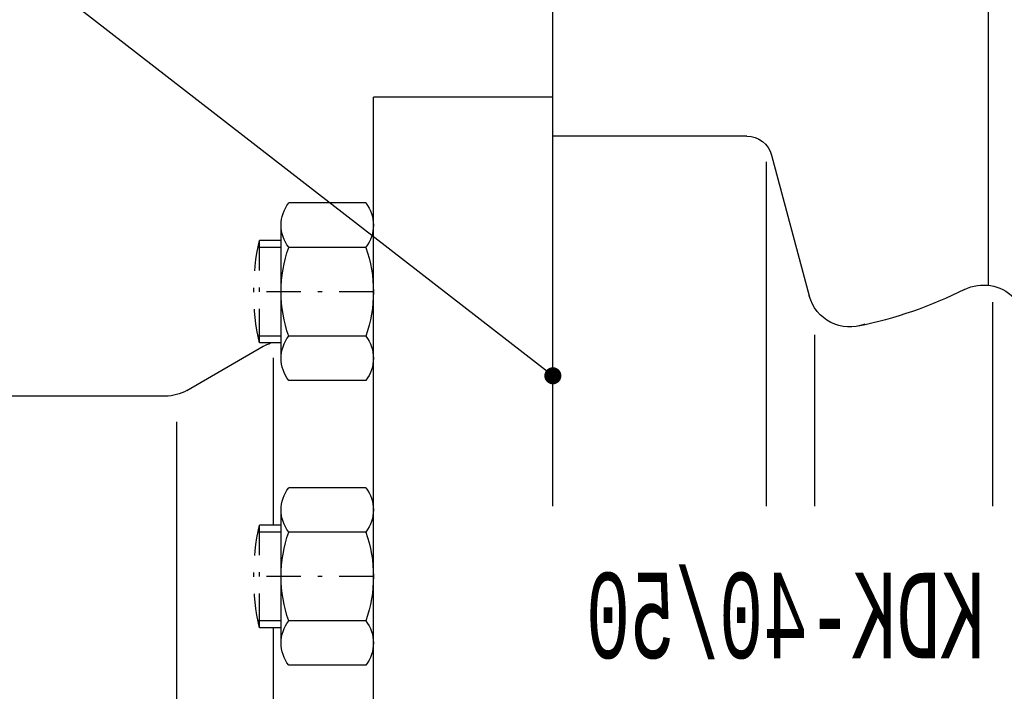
# Model space of a CAD drawing. Extents: x 33706 to 249013, y -74890 to 17912.
# Tile 71 of 256: x 123796 to 123854, y -41763 to -41724. Entities that reach past the tile are written whole.
import ezdxf
from ezdxf.enums import TextEntityAlignment as Align

# ---------------------------------------------------------------- set-up
doc = ezdxf.new("R2010")
doc.units = 0
doc.header["$MEASUREMENT"] = 0
doc.linetypes.add('DASHDOT', pattern=[8.5, 4, -2, 0.5, -2])
for name, color, linetype in [('LC-002-002-----0', 2, 'DASHDOT'), ('LC-006-002-----0', 1, 'Continuous'), ('LC-007-002-----0', 1, 'Continuous'), ('LC-008-002-----0', 1, 'Continuous'), ('LC-009-002-----0', 1, 'Continuous'), ('LC-010-002-----0', 1, 'Continuous'), ('LC-013-072-----0', 1, 'Continuous'), ('LC-016-004-----0', 1, 'Continuous')]:
    doc.layers.add(name, color=color, linetype=linetype)
doc.layers.add('WYMIARY-I-OPISY', color=3, linetype='Continuous', lineweight=9)
doc.styles.add('LC-TXT-001-0', font='MONOTXT')
doc.styles.get("Standard").update_dxf_attribs({"font": 'ARIALN.TTF'})
doc.dimstyles.new('zewn', dxfattribs={"dimtxt": 10, "dimasz": 7, "dimexe": 1.25, "dimexo": 10, "dimgap": 3, "dimtad": 1, "dimdec": 0, "dimtxsty": 'Standard', "dimblk": 'ARCHTICK', "dimcen": 10, "dimadec": 0, "dimazin": 0, "dimtfac": 1, "dimtdec": 0, "dimtmove": 0, "dimatfit": 3, "dimfxl": 1, "dimarcsym": 0})

# ---------------------------------------------------------------- blocks, each defined once
blk = doc.blocks.new('_ArchTick')
at = {"color": 0, "linetype": 'ByBlock', "const_width": 0.15}
blk.add_lwpolyline([(-0.5, -0.5), (0.5, 0.5)], dxfattribs=at)
blk = doc.blocks.new('kdk dn40 pn50')
at = {"layer": 'LC-002-002-----0', "color": 1}
for p, q in [((53.3, 54.22), (55.85, 54.22)), ((55.85, 42.22), (55.85, 54.22)), ((53.3, 42.22), (55.85, 42.22)), ((53.3, 20.88), (55.85, 20.88)), ((55.85, 8.88), (55.85, 20.88)), ((53.3, 8.88), (55.85, 8.88))]:
    blk.add_line(p, q, dxfattribs=at)
at = {"layer": 'LC-002-002-----0'}
for p, q in [((53.3, 53.42), (56.01, 53.42)), ((53.3, 43.02), (56.01, 43.02)), ((53.3, 20.08), (56.01, 20.08)), ((53.3, 9.68), (56.01, 9.68))]:
    blk.add_line(p, q, dxfattribs=at)
at = {"layer": 'LC-002-002-----0', "color": 1}
for centre in [(28.56, 48.22), (28.56, 14.88)]:
    blk.add_arc(centre, 27.94, 347.6016, 12.3984, dxfattribs=at)
at = {"layer": 'LC-006-002-----0'}
blk.add_arc((52.9, 37.5), 5, 60, 70.8585, dxfattribs=at)
at = {"layer": 'LC-007-002-----0'}
for p, q in [((21.5, 23.1), (21.5, 97.5)), ((-29.5, 48.98), (-29.5, 83.5)), ((21.5, 71), (42.5, 71)), ((42.5, -71), (42.5, 71)), ((-1.2, 66.45), (21.5, 66.45)), ((-3.5, 23.1), (-3.5, 63.45)), ((64.34, 36.67), (55.4, 41.83)), ((66.84, 36), (94.5, 36)), ((65.5, -33), (65.5, 33))]:
    blk.add_line(p, q, dxfattribs=at)
blk.add_arc((66.84, 41), 5, 240, 270, dxfattribs=at)
at = {"layer": 'LC-008-002-----0'}
for p, q in [((-30, 23.1), (-30, 47)), ((-9.13, 43.17), (-9.13, 23.1)), ((54.24, 40.5), (54.24, 20.88)), ((54.24, 8.88), (54.24, -20.02))]:
    blk.add_line(p, q, dxfattribs=at)
at = {"layer": 'LC-009-002-----0'}
blk.add_line((-4.1, 64.23), (-8.52, 47.73), dxfattribs=at)
for centre, radius, start, end in [((-28.92, 44.01), 5, 63.4746, 135), ((-4.17, 93.59), 50.42, 243.4746, 258.4787), ((-13.26, 49), 4.91, 249.1681, 345)]:
    blk.add_arc(centre, radius, start, end, dxfattribs=at)
at = {"layer": 'LC-010-002-----0', "color": 2, "linetype": 'DASHDOT'}
for p, q in [((42.5, 48.22), (56.5, 48.22)), ((42.5, 14.88), (56.5, 14.88))]:
    blk.add_line(p, q, dxfattribs=at)
at = {"layer": 'LC-010-002-----0'}
blk.add_arc((-1.2, 63.45), 3, 90, 165, dxfattribs=at)
at = {"layer": 'LC-013-072-----0'}
for p, q in [((43.39, 58.62), (52.41, 58.62)), ((53.3, 40.43), (53.3, 56.02)), ((43.39, 53.42), (52.41, 53.42)), ((43.39, 43.03), (52.41, 43.03)), ((43.39, 37.83), (52.41, 37.83)), ((43.39, 25.27), (52.41, 25.27)), ((53.3, 7.09), (53.3, 22.68)), ((43.39, 20.08), (52.41, 20.08)), ((43.39, 9.69), (52.41, 9.69)), ((43.39, 4.49), (52.41, 4.49))]:
    blk.add_line(p, q, dxfattribs=at)
for centre, radius, start, end in [((46.74, 56.02), 4.24, 142.2366, 217.7634), ((49.06, 56.02), 4.24, 322.2366, 37.7634), ((58.14, 48.22), 15.64, 160.5914, 199.4086), ((37.66, 48.22), 15.64, 340.5914, 19.4086), ((46.74, 40.43), 4.24, 142.2366, 217.7634), ((49.06, 40.43), 4.24, 322.2366, 37.7634), ((46.74, 22.68), 4.24, 142.2366, 217.7634), ((49.06, 22.68), 4.24, 322.2366, 37.7634), ((58.14, 14.88), 15.64, 160.5914, 199.4086), ((37.66, 14.88), 15.64, 340.5914, 19.4086), ((46.74, 7.09), 4.24, 142.2366, 217.7634), ((49.06, 7.09), 4.24, 322.2366, 37.7634)]:
    blk.add_arc(centre, radius, start, end, dxfattribs=at)
at = {"layer": 'LC-016-004-----0', "style": 'LC-TXT-001-0', "width": 0.6}
blk.add_text('KDK-40/50', height=10, dxfattribs=at).set_placement((-5.73, 5.31), align=Align.CENTER)

msp = doc.modelspace()

# ---------------------------------------------------------------- block references
at = {"linetype": 'Continuous', "xscale": -0.5, "yscale": 0.5, "zscale": 2}
msp.add_blockref('kdk dn40 pn50', (123837.963, -41763.6), dxfattribs=at)

# ---------------------------------------------------------------- leaders
at = {"layer": 'WYMIARY-I-OPISY', "annotation_type": 0, "has_hookline": 1, "hookline_direction": 1}
for points, text_width in [([(123938.062, -41743.183), (123708.863, -41471.735), (123704.863, -41471.735)], 54.434), ([(123827.213, -41744.41), (123511.717, -41499.649), (123507.717, -41499.649)], 53.683)]:
    msp.add_leader(points, dimstyle='zewn', override={"dimasz": 4, "dimtad": 0, "dimldrblk": 'DotSmall'}, dxfattribs=dict(at, text_width=text_width))

doc.saveas('drawing.dxf')
